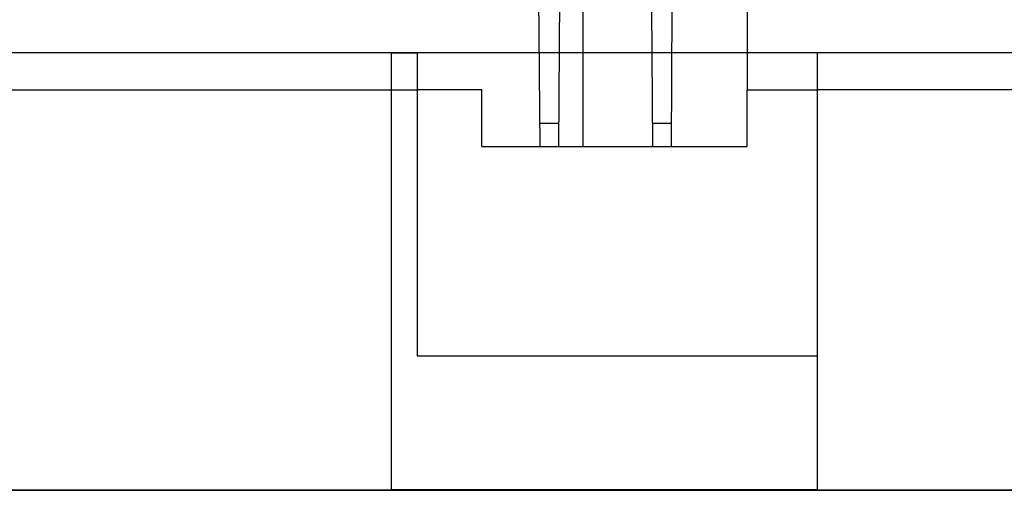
# Model space of a CAD drawing. Header units: millimetres. Extents: x -263 to 131, y -3009 to 324.
# Tile 4 of 9: x -68 to 38, y 192 to 243. Entities that reach past the tile are written whole.
import ezdxf

# ---------------------------------------------------------------- set-up
doc = ezdxf.new("R2010")
doc.units = ezdxf.units.MM
doc.layers.add('MAIN-1', color=7, linetype='Continuous')
doc.layers.add('MAIN-2', color=7, linetype='Continuous')

msp = doc.modelspace()

# ---------------------------------------------------------------- linework, layer by layer
at = {"layer": 'MAIN-1'}
for p, q in [((-11.8, 229.02), (-11.97, 253.12)), ((-9.63, 253.12), (-9.8, 229.02)), ((10.59, 248.64), (10.59, 235.12)), ((-7.18, 247.66), (-7.18, 229.02)), ((0.4, 229.02), (0.3, 244.03)), ((2.4, 229.02), (2.5, 244.03)), ((-27.9, 239.12), (-25.1, 239.12)), ((-25.1, 239.12), (-25.1, 206.42)), ((-18.1, 235.12), (-25.1, 235.12)), ((-18.1, 229.02), (-18.1, 235.12)), ((10.59, 229.02), (10.59, 235.12)), ((10.59, 235.12), (18.2, 235.12)), ((-11.82, 231.52), (-9.78, 231.52)), ((0.38, 231.52), (2.42, 231.52)), ((-18.1, 229.02), (10.59, 229.02)), ((-25.1, 206.42), (18.2, 206.42)), ((-84.4, 191.92), (-27.9, 191.92)), ((-27.9, 191.92), (18.2, 191.92)), ((18.2, 191.92), (107.7, 191.92))]:
    msp.add_line(p, q, dxfattribs=at)
at = {"layer": 'MAIN-2'}
for p, q in [((-27.9, 239.12), (-84.4, 239.12)), ((-27.9, 239.12), (-27.9, 239.12)), ((18.2, 239.12), (-27.9, 239.12)), ((-27.9, 239.12), (-27.9, 239.12)), ((-27.9, 239.12), (-27.9, 191.92)), ((-25.1, 239.12), (-25.1, 239.12)), ((18.2, 239.12), (18.2, 239.12)), ((107.7, 239.12), (18.2, 239.12)), ((18.2, 239.12), (18.2, 239.12)), ((18.2, 191.92), (18.2, 239.12)), ((-87.1, 235.12), (-25.1, 235.12)), ((-18.1, 235.12), (-18.1, 235.12)), ((10.59, 235.12), (10.59, 235.12)), ((108.81, 235.12), (18.2, 235.12)), ((-18.1, 229.02), (-18.1, 229.02)), ((-11.8, 229.02), (-11.8, 229.02)), ((-9.8, 229.02), (-9.8, 229.02)), ((-7.18, 229.02), (-7.18, 229.02)), ((0.4, 229.02), (0.4, 229.02)), ((2.4, 229.02), (2.4, 229.02)), ((10.59, 229.02), (10.59, 229.02)), ((-25.1, 206.42), (-25.1, 206.42)), ((18.2, 206.42), (18.2, 206.42)), ((-224.6, 191.88), (112.4, 191.88)), ((18.2, 191.92), (-27.9, 191.92)), ((-27.9, 191.92), (-27.9, 191.92)), ((18.2, 191.92), (18.2, 191.92))]:
    msp.add_line(p, q, dxfattribs=at)

doc.saveas('drawing.dxf')
